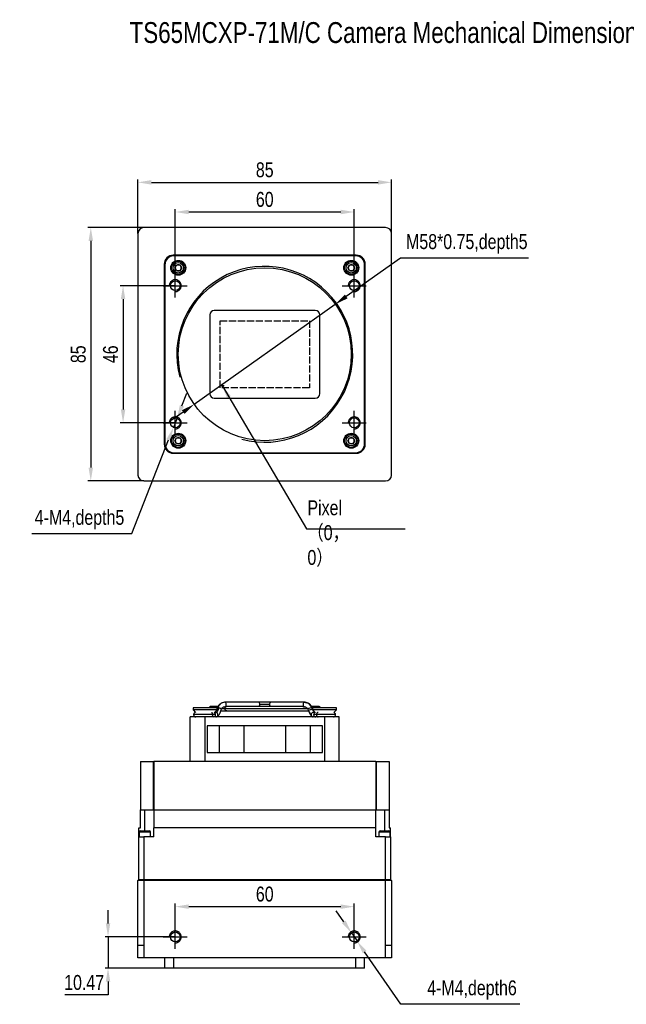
# Model space of a CAD drawing. Header units: millimetres. Extents: x 0 to 15596, y -856 to 0.
# Tile 1 of 8: x 15131 to 15334, y -856 to -526. Entities that reach past the tile are written whole.
import ezdxf

# ---------------------------------------------------------------- set-up
doc = ezdxf.new("R2010")
doc.units = ezdxf.units.MM
for name, pattern in [('ACAD_ISO02W100', [15, 12, -3]), ('CENTER', [50.8, 31.75, -6.35, 6.35, -6.35]), ('CENTER2', [28.575, 19.05, -3.175, 3.175, -3.175])]:
    doc.linetypes.add(name, pattern=pattern)
doc.layers.get('0').update_dxf_attribs({"lineweight": 15})
for name, color, linetype, lineweight in [('粗实线', 7, 'Continuous', 50), ('细实线', 3, 'Continuous', 25), ('细点画线', 1, 'CENTER2', 25), ('细虚线', 2, 'ACAD_ISO02W100', 25)]:
    doc.layers.add(name, color=color, linetype=linetype, lineweight=lineweight)
doc.styles.add('iTek', font='txt', dxfattribs={"width": 0.8, "height": 5})
doc.dimstyles.new('iTek', dxfattribs={"dimscale": 0, "dimtxt": 5, "dimasz": 4.5, "dimexe": 1, "dimexo": 0, "dimgap": 1.5, "dimtad": 1, "dimtoh": 1, "dimdsep": 46, "dimtxsty": 'iTek', "dimcen": 4, "dimclrd": 256, "dimclre": 256, "dimclrt": 256, "dimazin": 2, "dimtfac": 1, "dimtmove": 0, "dimatfit": 3, "dimfxl": 1, "dimlwd": -1, "dimlwe": -1, "dimarcsym": 0})

# ---------------------------------------------------------------- blocks, each defined once
blk = doc.blocks.new('*D386')
at = {"layer": 'Defpoints', "color": 0}
for p in [(15255.19, -580.09), (15170.19, -597.24), (15255.19, -597.24)]:
    blk.add_point(p, dxfattribs=at)
at = {"layer": '细实线'}
for p, q in [((15170.19, -597.24), (15170.19, -579.09)), ((15174.69, -580.09), (15250.69, -580.09)), ((15255.19, -597.24), (15255.19, -579.09))]:
    blk.add_line(p, q, dxfattribs=at)
for points in [[(15174.69, -579.34), (15174.69, -580.84), (15170.19, -580.09)], [(15250.69, -579.34), (15250.69, -580.84), (15255.19, -580.09)]]:
    blk.add_solid(points, dxfattribs=at)
at = {"layer": '细实线', "insert": (15212.69, -575.9), "char_height": 5, "attachment_point": 5, "style": 'iTek'}
blk.add_mtext('85', dxfattribs=at)
blk = doc.blocks.new('*D387')
at = {"layer": 'Defpoints', "color": 0}
for p in [(15172.19, -595.24), (15154.37, -680.24), (15172.19, -680.24)]:
    blk.add_point(p, dxfattribs=at)
at = {"layer": '细实线'}
for p, q in [((15172.19, -595.24), (15153.37, -595.24)), ((15154.37, -599.74), (15154.37, -675.74)), ((15172.19, -680.24), (15153.37, -680.24))]:
    blk.add_line(p, q, dxfattribs=at)
for points in [[(15153.62, -599.74), (15155.12, -599.74), (15154.37, -595.24)], [(15153.62, -675.74), (15155.12, -675.74), (15154.37, -680.24)]]:
    blk.add_solid(points, dxfattribs=at)
at = {"layer": '细实线', "insert": (15150.18, -637.74), "char_height": 5, "attachment_point": 5, "rotation": 90, "style": 'iTek'}
blk.add_mtext('85', dxfattribs=at)
blk = doc.blocks.new('*D389')
at = {"layer": 'Defpoints', "color": 0}
for p in [(15242.69, -590.03), (15182.69, -614.74), (15242.69, -614.74)]:
    blk.add_point(p, dxfattribs=at)
at = {"layer": '细实线'}
for p, q in [((15182.69, -614.74), (15182.69, -589.03)), ((15187.19, -590.03), (15238.19, -590.03)), ((15242.69, -614.74), (15242.69, -589.03))]:
    blk.add_line(p, q, dxfattribs=at)
for points in [[(15187.19, -589.28), (15187.19, -590.78), (15182.69, -590.03)], [(15238.19, -589.28), (15238.19, -590.78), (15242.69, -590.03)]]:
    blk.add_solid(points, dxfattribs=at)
at = {"layer": '细实线', "insert": (15212.69, -585.83), "char_height": 5, "attachment_point": 5, "style": 'iTek'}
blk.add_mtext('60', dxfattribs=at)
blk = doc.blocks.new('*D390')
at = {"layer": 'Defpoints', "color": 0}
for p in [(15182.69, -614.74), (15165.19, -660.74), (15182.69, -660.74)]:
    blk.add_point(p, dxfattribs=at)
at = {"layer": '细实线'}
for p, q in [((15182.69, -614.74), (15164.19, -614.74)), ((15165.19, -619.24), (15165.19, -656.24)), ((15182.69, -660.74), (15164.19, -660.74))]:
    blk.add_line(p, q, dxfattribs=at)
for points in [[(15164.44, -619.24), (15165.94, -619.24), (15165.19, -614.74)], [(15164.44, -656.24), (15165.94, -656.24), (15165.19, -660.74)]]:
    blk.add_solid(points, dxfattribs=at)
at = {"layer": '细实线', "insert": (15161, -637.74), "char_height": 5, "attachment_point": 5, "rotation": 90, "style": 'iTek'}
blk.add_mtext('46', dxfattribs=at)
blk = doc.blocks.new('*D388')
at = {"layer": 'Defpoints', "color": 0}
for p in [(15236.35, -620.98), (15189.03, -654.51)]:
    blk.add_point(p, dxfattribs=at)
at = {"layer": '细实线'}
for p, q in [((15258.23, -605.48), (15240.02, -618.38)), ((15301.13, -605.48), (15258.23, -605.48)), ((15189.03, -654.51), (15236.35, -620.98)), ((15185.35, -657.11), (15181.68, -659.71))]:
    blk.add_line(p, q, dxfattribs=at)
for points in [[(15239.59, -617.76), (15240.46, -618.99), (15236.35, -620.98)], [(15184.92, -656.5), (15185.79, -657.72), (15189.03, -654.51)]]:
    blk.add_solid(points, dxfattribs=at)
at = {"layer": '细实线', "insert": (15280.43, -600.71), "char_height": 5, "attachment_point": 5, "style": 'iTek'}
blk.add_mtext('M58*0.75,depth5', dxfattribs=at)
blk = doc.blocks.new('*D399')
at = {"layer": 'Defpoints', "color": 0}
for p in [(15242.69, -822.99), (15182.69, -833.14), (15242.69, -833.14)]:
    blk.add_point(p, dxfattribs=at)
at = {"layer": '细实线'}
for p, q in [((15182.69, -833.14), (15182.69, -821.99)), ((15242.69, -833.14), (15242.69, -821.99)), ((15187.19, -822.99), (15238.19, -822.99))]:
    blk.add_line(p, q, dxfattribs=at)
for points in [[(15187.19, -822.24), (15187.19, -823.74), (15182.69, -822.99)], [(15238.19, -822.24), (15238.19, -823.74), (15242.69, -822.99)]]:
    blk.add_solid(points, dxfattribs=at)
at = {"layer": '细实线', "insert": (15212.69, -818.8), "char_height": 5, "attachment_point": 5, "style": 'iTek'}
blk.add_mtext('60', dxfattribs=at)
blk = doc.blocks.new('*D398')
at = {"layer": 'Defpoints', "color": 0}
for p in [(15182.69, -833.14), (15160.15, -843.61), (15179.19, -843.61)]:
    blk.add_point(p, dxfattribs=at)
at = {"layer": '细实线'}
for p, q in [((15160.15, -828.64), (15160.15, -824.14)), ((15182.69, -833.14), (15159.15, -833.14)), ((15160.15, -833.14), (15160.15, -843.61)), ((15179.19, -843.61), (15159.15, -843.61)), ((15160.15, -848.11), (15160.15, -852.61)), ((15160.15, -852.61), (15145.63, -852.61))]:
    blk.add_line(p, q, dxfattribs=at)
for points in [[(15159.4, -828.64), (15160.9, -828.64), (15160.15, -833.14)], [(15159.4, -848.11), (15160.9, -848.11), (15160.15, -843.61)]]:
    blk.add_solid(points, dxfattribs=at)
at = {"layer": '细实线', "insert": (15152.14, -848.44), "char_height": 5, "attachment_point": 5, "style": 'iTek'}
blk.add_mtext('10.47', dxfattribs=at)
blk = doc.blocks.new('*D400')
at = {"layer": 'Defpoints', "color": 0, "linetype": 'CENTER'}
for p in [(15241.75, -831.78), (15243.63, -834.5)]:
    blk.add_point(p, dxfattribs=at)
at = {"layer": '细实线'}
for p, q in [((15239.2, -828.08), (15236.64, -824.38)), ((15241.75, -831.78), (15243.63, -834.5)), ((15258.28, -855.74), (15246.18, -838.2)), ((15298.16, -855.74), (15258.28, -855.74))]:
    blk.add_line(p, q, dxfattribs=at)
at = {"layer": '细实线', "linetype": 'CENTER'}
for points in [[(15239.81, -827.65), (15238.58, -828.51), (15241.75, -831.78)], [(15246.8, -837.78), (15245.56, -838.63), (15243.63, -834.5)]]:
    blk.add_solid(points, dxfattribs=at)
at = {"layer": '细实线', "linetype": 'CENTER', "insert": (15282.17, -850.97), "char_height": 5, "attachment_point": 5, "style": 'iTek'}
blk.add_mtext('4-M4,depth6', dxfattribs=at)
blk = doc.blocks.new('*D432')
at = {"layer": 'Defpoints', "color": 0, "linetype": 'CENTER'}
for p in [(15183.29, -659.21), (15182.08, -662.28)]:
    blk.add_point(p, dxfattribs=at)
at = {"layer": '细实线'}
for p, q in [((15184.94, -655.02), (15186.59, -650.83)), ((15183.29, -659.21), (15182.08, -662.28)), ((15168.08, -697.9), (15180.44, -666.47)), ((15134.6, -697.9), (15168.08, -697.9))]:
    blk.add_line(p, q, dxfattribs=at)
at = {"layer": '细实线', "linetype": 'CENTER'}
for points in [[(15184.24, -654.74), (15185.64, -655.29), (15183.29, -659.21)], [(15179.74, -666.19), (15181.14, -666.74), (15182.08, -662.28)]]:
    blk.add_solid(points, dxfattribs=at)
at = {"layer": '细实线', "linetype": 'CENTER', "insert": (15150.59, -693.19), "char_height": 5, "attachment_point": 5, "style": 'iTek'}
blk.add_mtext('4-M4,depth5', dxfattribs=at)

msp = doc.modelspace()

# ---------------------------------------------------------------- linework, layer by layer
at = {"lineweight": 30}
for centre in [(15182.689, -614.742), (15242.689, -614.742), (15242.689, -614.742), (15182.689, -660.742), (15182.689, -660.742), (15242.689, -660.742), (15242.689, -660.742), (15182.689, -833.142), (15182.689, -833.142), (15182.689, -833.142), (15242.689, -833.142), (15242.689, -833.142), (15242.689, -833.142)]:
    msp.add_circle(centre, 1.65, dxfattribs=at)
at = {"linetype": 'Continuous', "lineweight": 30}
for centre in [(15182.689, -614.742), (15182.689, -614.742), (15242.689, -614.742), (15242.689, -614.742), (15182.689, -660.742), (15182.689, -660.742), (15242.689, -660.742), (15242.689, -660.742), (15182.689, -833.142), (15182.689, -833.142), (15242.689, -833.142), (15242.689, -833.142)]:
    msp.add_circle(centre, 1.65, dxfattribs=at)
at = {"color": 7, "linetype": 'Continuous', "lineweight": 30}
for centre in [(15182.689, -614.742), (15182.689, -614.742), (15242.689, -614.742), (15242.689, -614.742), (15182.689, -660.742), (15182.689, -660.742), (15242.689, -660.742), (15242.689, -660.742), (15182.689, -833.142), (15182.689, -833.142), (15242.689, -833.142), (15242.689, -833.142)]:
    msp.add_circle(centre, 1.65, dxfattribs=at)
at = {"layer": '粗实线', "lineweight": 30}
for p, q in [((15170.189, -597.242), (15170.189, -678.242)), ((15253.189, -595.242), (15172.189, -595.242)), ((15255.189, -678.242), (15255.189, -597.242)), ((15178.989, -607.542), (15178.989, -667.942)), ((15243.389, -604.542), (15181.989, -604.542)), ((15243.189, -604.742), (15182.189, -604.742)), ((15246.389, -667.942), (15246.389, -607.542)), ((15179.189, -607.742), (15179.189, -667.742)), ((15182.534, -608.742), (15183.111, -607.742)), ((15183.111, -609.742), (15182.534, -608.742)), ((15183.111, -607.742), (15184.266, -607.742)), ((15184.266, -609.742), (15183.111, -609.742)), ((15184.266, -607.742), (15184.843, -608.742)), ((15184.843, -608.742), (15184.266, -609.742)), ((15240.534, -608.735), (15241.118, -607.738)), ((15241.105, -609.738), (15240.534, -608.735)), ((15242.26, -609.746), (15241.105, -609.738)), ((15241.118, -607.738), (15242.272, -607.746)), ((15242.843, -608.749), (15242.26, -609.746)), ((15242.272, -607.746), (15242.843, -608.749)), ((15246.189, -667.742), (15246.189, -607.742)), ((15229.639, -623.042), (15195.739, -623.042)), ((15194.239, -624.542), (15194.239, -650.942)), ((15231.139, -650.942), (15231.139, -624.542)), ((15195.739, -652.442), (15229.639, -652.442)), ((15182.534, -666.742), (15183.111, -665.742)), ((15183.111, -667.742), (15182.534, -666.742)), ((15183.111, -665.742), (15184.266, -665.742)), ((15184.266, -665.742), (15184.843, -666.742)), ((15184.843, -666.742), (15184.266, -667.742)), ((15240.534, -666.742), (15241.111, -665.742)), ((15241.111, -667.742), (15240.534, -666.742)), ((15241.111, -665.742), (15242.266, -665.742)), ((15242.266, -665.742), (15242.843, -666.742)), ((15242.843, -666.742), (15242.266, -667.742)), ((15184.266, -667.742), (15183.111, -667.742)), ((15242.266, -667.742), (15241.111, -667.742)), ((15181.989, -670.942), (15243.389, -670.942)), ((15182.189, -670.742), (15243.189, -670.742)), ((15172.189, -680.242), (15253.189, -680.242)), ((15196.981, -755.842), (15194.689, -755.842)), ((15210.562, -754.442), (15199.242, -754.442)), ((15199.242, -755.942), (15199.662, -755.942)), ((15225.121, -755.842), (15200.189, -755.842)), ((15210.573, -754.442), (15210.562, -754.442)), ((15214.273, -755.192), (15211.091, -755.192)), ((15226.064, -754.442), (15214.804, -754.442)), ((15225.647, -755.942), (15226.064, -755.942)), ((15226.442, -754.481), (15225.966, -754.455)), ((15226.135, -754.442), (15226.064, -754.442)), ((15226.46, -754.515), (15226.233, -754.455)), ((15187.689, -774.342), (15187.689, -759.342)), ((15192.689, -759.342), (15187.689, -759.342)), ((15188.669, -756.342), (15188.669, -757.022)), ((15189.323, -756.342), (15188.669, -756.342)), ((15188.669, -757.022), (15189.505, -757.858)), ((15189.323, -757.022), (15188.669, -757.022)), ((15195.23, -758.592), (15188.836, -758.592)), ((15196.709, -756.342), (15189.323, -756.342)), ((15196.709, -757.022), (15189.323, -757.022)), ((15192.689, -774.342), (15192.689, -759.342)), ((15232.689, -759.342), (15192.689, -759.342)), ((15195.869, -757.862), (15196.709, -757.022)), ((15196.277, -757.842), (15195.889, -757.842)), ((15196.277, -757.842), (15196.419, -757.857)), ((15196.334, -759.34), (15196.277, -759.342)), ((15196.709, -757.022), (15196.709, -756.342)), ((15197.845, -757.585), (15197.953, -757.347)), ((15197.945, -757.348), (15197.877, -757.496)), ((15197.906, -757.342), (15199.928, -757.342)), ((15198.272, -756.592), (15199.395, -756.592)), ((15199.395, -756.592), (15227.013, -756.592)), ((15199.928, -757.342), (15227.357, -757.342)), ((15228.617, -756.404), (15228.591, -756.358)), ((15228.591, -756.358), (15228.647, -756.482)), ((15228.669, -756.517), (15228.617, -756.406)), ((15228.669, -756.342), (15228.669, -757.022)), ((15229.323, -756.342), (15228.669, -756.342)), ((15228.669, -757.022), (15229.491, -757.845)), ((15229.323, -757.022), (15228.669, -757.022)), ((15229.489, -757.842), (15228.967, -757.842)), ((15236.709, -756.342), (15229.323, -756.342)), ((15236.709, -757.022), (15229.323, -757.022)), ((15236.436, -758.592), (15230.027, -758.592)), ((15232.689, -759.342), (15232.689, -774.342)), ((15237.689, -759.342), (15232.689, -759.342)), ((15235.854, -757.876), (15236.709, -757.022)), ((15236.709, -757.022), (15236.709, -756.342)), ((15237.689, -774.342), (15237.689, -759.342)), ((15193.345, -762.342), (15193.345, -771.342)), ((15232.032, -762.342), (15193.345, -762.342)), ((15197.423, -762.342), (15197.423, -771.342)), ((15205.738, -771.342), (15205.738, -762.342)), ((15219.639, -762.342), (15219.639, -771.342)), ((15227.954, -762.342), (15227.954, -771.342)), ((15232.032, -771.342), (15232.032, -762.342)), ((15193.345, -771.342), (15232.032, -771.342)), ((15170.989, -774.342), (15175.38, -774.342)), ((15170.989, -774.342), (15170.989, -790.542)), ((15175.38, -790.542), (15175.38, -774.342)), ((15175.38, -774.342), (15175.489, -774.342)), ((15249.889, -774.342), (15175.489, -774.342)), ((15175.489, -774.342), (15175.489, -790.542)), ((15249.889, -774.342), (15249.889, -790.542)), ((15249.889, -774.342), (15249.997, -774.342)), ((15249.997, -774.342), (15249.997, -790.542)), ((15249.997, -774.342), (15254.389, -774.342)), ((15254.389, -774.342), (15254.389, -790.542)), ((15170.989, -796.542), (15170.989, -790.542)), ((15170.989, -790.542), (15172.489, -790.542)), ((15172.489, -790.542), (15175.38, -790.542)), ((15172.489, -797.542), (15172.489, -790.542)), ((15175.489, -790.542), (15249.889, -790.542)), ((15175.489, -790.542), (15175.489, -796.542)), ((15249.889, -796.542), (15249.889, -790.542)), ((15249.997, -790.542), (15252.889, -790.542)), ((15252.889, -790.542), (15254.389, -790.542)), ((15252.889, -790.542), (15252.889, -797.542)), ((15254.389, -790.542), (15254.389, -796.542)), ((15170.489, -796.542), (15170.989, -796.542)), ((15170.489, -799.542), (15170.489, -796.542)), ((15170.589, -798.042), (15170.589, -799.542)), ((15174.389, -798.042), (15170.589, -798.042)), ((15171.089, -797.542), (15173.889, -797.542)), ((15174.389, -799.542), (15174.389, -798.042)), ((15175.489, -799.542), (15175.489, -796.542)), ((15249.889, -796.542), (15175.489, -796.542)), ((15249.889, -799.542), (15249.889, -796.542)), ((15250.989, -798.042), (15250.989, -799.542)), ((15254.789, -798.042), (15250.989, -798.042)), ((15251.489, -797.542), (15254.289, -797.542)), ((15254.389, -796.542), (15254.889, -796.542)), ((15254.789, -799.542), (15254.789, -798.042)), ((15254.889, -799.542), (15254.889, -796.542)), ((15170.489, -813.942), (15170.489, -799.542)), ((15170.489, -799.542), (15172.189, -799.542)), ((15172.189, -799.542), (15172.189, -813.942)), ((15175.489, -799.542), (15172.189, -799.542)), ((15253.189, -799.542), (15249.889, -799.542)), ((15253.189, -813.942), (15253.189, -799.542)), ((15253.189, -799.542), (15254.889, -799.542)), ((15254.889, -799.542), (15254.889, -813.942)), ((15170.489, -813.942), (15170.189, -814.242)), ((15172.189, -814.242), (15170.189, -814.242)), ((15170.189, -835.942), (15170.189, -814.242)), ((15170.489, -813.942), (15172.189, -813.942)), ((15172.189, -813.942), (15253.189, -813.942)), ((15172.189, -813.942), (15172.189, -814.242)), ((15172.189, -814.242), (15172.189, -835.942)), ((15253.189, -814.242), (15172.189, -814.242)), ((15253.189, -813.942), (15254.889, -813.942)), ((15253.189, -813.942), (15253.189, -814.242)), ((15255.189, -814.242), (15253.189, -814.242)), ((15253.189, -835.942), (15253.189, -814.242)), ((15254.889, -813.942), (15255.189, -814.242)), ((15255.189, -814.242), (15255.189, -835.942)), ((15170.189, -835.942), (15172.189, -835.942)), ((15170.189, -840.142), (15170.189, -835.942)), ((15172.189, -835.942), (15172.189, -840.142)), ((15253.189, -835.942), (15255.189, -835.942)), ((15253.189, -840.142), (15253.189, -835.942)), ((15255.189, -835.942), (15255.189, -840.142)), ((15172.189, -840.142), (15170.189, -840.142)), ((15253.189, -840.142), (15172.189, -840.142)), ((15179.189, -843.612), (15179.189, -840.142)), ((15182.189, -843.612), (15182.189, -840.142)), ((15243.189, -843.612), (15243.189, -840.142)), ((15246.189, -843.612), (15246.189, -840.142)), ((15255.189, -840.142), (15253.189, -840.142)), ((15182.189, -843.612), (15179.189, -843.612)), ((15243.189, -843.612), (15182.189, -843.612)), ((15246.189, -843.612), (15243.189, -843.612))]:
    msp.add_line(p, q, dxfattribs=at)
at = {"layer": '粗实线', "lineweight": 30, "flags": 128}
for points in [[(15199.242, -755.942), (15199.444, -755.885), (15199.616, -755.723), (15199.731, -755.479), (15199.771, -755.192), (15199.731, -754.905), (15199.616, -754.662), (15199.444, -754.499), (15199.242, -754.442)], [(15226.064, -754.442), (15225.861, -754.499), (15225.688, -754.662), (15225.573, -754.905), (15225.533, -755.192), (15225.573, -755.479), (15225.688, -755.723), (15225.861, -755.885), (15226.064, -755.942)], [(15226.135, -754.442), (15226.337, -754.499), (15226.378, -754.526)], [(15227.42, -757.35), (15227.372, -757.338), (15227.306, -757.278), (15227.35, -757.188), (15227.498, -757.081), (15227.726, -756.975), (15228.001, -756.885), (15228.28, -756.825), (15228.521, -756.804)]]:
    msp.add_lwpolyline(points, dxfattribs=at)
at = {"layer": '粗实线', "lineweight": 30}
for centre, radius in [((15183.689, -608.742), 2.5), ((15183.689, -608.742), 2.25), ((15183.689, -608.742), 1.75), ((15241.689, -608.742), 2.5), ((15241.689, -608.742), 2.25), ((15241.689, -608.742), 1.75), ((15212.689, -637.742), 29), ((15182.689, -614.742), 1.65), ((15242.689, -614.742), 1.65), ((15182.689, -660.742), 1.65), ((15242.689, -660.742), 1.65), ((15183.689, -666.742), 2.5), ((15183.689, -666.742), 2.25), ((15183.689, -666.742), 1.75), ((15241.689, -666.742), 2.5), ((15241.689, -666.742), 2.25), ((15241.689, -666.742), 1.75), ((15182.689, -833.142), 1.65), ((15242.689, -833.142), 1.65)]:
    msp.add_circle(centre, radius, dxfattribs=at)
for centre, radius, start, end in [((15172.189, -597.242), 2, 90, 180), ((15253.189, -597.242), 2, 0, 90), ((15181.989, -607.542), 3, 90, 180), ((15182.189, -607.742), 3, 90, 180), ((15243.189, -607.742), 3, 0, 90), ((15243.389, -607.542), 3, 0, 90), ((15183.689, -608.742), 1, 150, 210), ((15183.689, -608.742), 1, 90, 150), ((15183.689, -608.742), 1, 210, 270), ((15183.689, -608.742), 1, 30, 90), ((15183.689, -608.742), 1, 270, 330), ((15183.689, -608.742), 1, 330, 30), ((15241.689, -608.742), 1, 149.63722, 209.63722), ((15241.689, -608.742), 1, 209.63722, 269.63722), ((15241.689, -608.742), 1, 89.63722, 149.63722), ((15241.689, -608.742), 1, 269.63722, 329.63722), ((15241.689, -608.742), 1, 29.63722, 89.63722), ((15241.689, -608.742), 1, 329.63722, 29.63722), ((15195.739, -624.542), 1.5, 90, 180), ((15229.639, -624.542), 1.5, 0, 90), ((15195.739, -650.942), 1.5, 180, 270), ((15229.639, -650.942), 1.5, 270, 0), ((15183.689, -666.742), 1, 150, 210), ((15183.689, -666.742), 1, 90, 150), ((15183.689, -666.742), 1, 30, 90), ((15183.689, -666.742), 1, 330, 30), ((15241.689, -666.742), 1, 150, 210), ((15241.689, -666.742), 1, 90, 150), ((15241.689, -666.742), 1, 30, 90), ((15241.689, -666.742), 1, 330, 30), ((15181.989, -667.942), 3, 180, 270), ((15182.189, -667.742), 3, 180, 270), ((15183.689, -666.742), 1, 210, 270), ((15183.689, -666.742), 1, 270, 330), ((15241.689, -666.742), 1, 210, 270), ((15241.689, -666.742), 1, 270, 330), ((15243.189, -667.742), 3, 270, 0), ((15243.389, -667.942), 3, 270, 0), ((15172.189, -678.242), 2, 180, 270), ((15253.189, -678.242), 2, 270, 0), ((15210.428, -755.098), 0.669, 351.9045, 78.48159), ((15210.261, -755.233), 0.83, 312.81516, 2.81592), ((15214.936, -755.099), 0.67, 101.32583, 188.00357), ((15215.1, -755.233), 0.829, 177.20691, 227.3733), ((15195.468, -758.605), 0.737, 271.49937, 0.99005), ((15195.46, -758.583), 0.745, 359.26021, 68.9492), ((15196.253, -758.591), 0.753, 276.18411, 77.28315), ((15196.405, -758.621), 0.722, 270.41956, 329.48985), ((15196.983, -757.19), 0.878, 71.33373, 108.19508), ((15197.231, -757.488), 1.131, 37.66991, 88.31817), ((15228.234, -757.76), 1.447, 75.74278, 137.41247), ((15228.98, -758.58), 0.738, 90.98931, 180.95616), ((15228.98, -758.604), 0.738, 179.04356, 269.01069), ((15229.803, -758.582), 0.742, 102.90421, 180.81316), ((15229.795, -758.609), 0.734, 178.72063, 269.35348), ((15171.089, -798.042), 0.5, 90, 180), ((15173.889, -798.042), 0.5, 0, 90), ((15251.489, -798.042), 0.5, 90, 180), ((15254.289, -798.042), 0.5, 0, 90)]:
    msp.add_arc(centre, radius, start, end, dxfattribs=at)
for points, knots in [([(15194.689, -755.842), (15194.589, -755.854), (15194.382, -755.879), (15194.117, -756.065), (15194.03, -756.253), (15193.988, -756.342)], [0, 0, 0, 0, 0.3252489, 0.6810909, 1, 1, 1, 1]), ([(15198.863, -754.481), (15198.567, -754.566), (15197.99, -754.734), (15197.309, -755.361), (15196.901, -755.927), (15196.77, -756.287), (15196.743, -756.361)], [0, 0, 0, 0, 0.3308318, 0.6439318, 0.9262234, 1, 1, 1, 1]), ([(15199.242, -754.442), (15198.984, -754.473), (15198.456, -754.536), (15197.73, -755.045), (15197.125, -755.808), (15196.888, -756.477), (15196.772, -756.804)], [0, 0, 0, 0, 0.2443718, 0.5000002, 0.7556284, 1, 1, 1, 1]), ([(15197.988, -757.285), (15198.044, -757.12), (15198.167, -756.758), (15198.472, -756.311), (15198.88, -755.975), (15199.184, -755.945), (15199.34, -755.929)], [0, 0, 0, 0, 0.2044177, 0.4459373, 0.716138, 1, 1, 1, 1]), ([(15199.395, -756.592), (15199.402, -756.504), (15199.416, -756.321), (15199.516, -756.088), (15199.617, -755.987), (15199.662, -755.942)], [0, 0, 0, 0, 0.3384107, 0.7010639, 1, 1, 1, 1]), ([(15200.239, -755.848), (15200.222, -755.845), (15200.18, -755.839), (15200.084, -755.852), (15199.966, -755.881), (15199.845, -755.915), (15199.74, -755.938), (15199.686, -755.941), (15199.662, -755.942)], [0, 0, 0, 0, 0.12863184, 0.31223886, 0.49838042, 0.6812966, 0.86072757, 1, 1, 1, 1]), ([(15214.804, -754.442), (15214.51, -754.442), (15214.057, -754.442), (15213.299, -754.442), (15212.685, -754.442), (15212.072, -754.442), (15211.313, -754.442), (15210.857, -754.442), (15210.562, -754.442)], [0, 0, 0, 0, 0.2394569, 0.3683607, 0.5, 0.6316394, 0.7605432, 1, 1, 1, 1]), ([(15225.647, -755.942), (15225.615, -755.94), (15225.552, -755.936), (15225.435, -755.907), (15225.316, -755.874), (15225.203, -755.848), (15225.117, -755.838), (15225.084, -755.846), (15225.073, -755.848)], [0, 0, 0, 0, 0.1818948, 0.3638508, 0.5442013, 0.7245886, 0.9088425, 1, 1, 1, 1]), ([(15225.966, -755.929), (15226.118, -755.944), (15226.417, -755.973), (15226.821, -756.304), (15227.127, -756.75), (15227.251, -757.116), (15227.308, -757.284)], [0, 0, 0, 0, 0.2804642, 0.5493736, 0.7920997, 1, 1, 1, 1]), ([(15226.402, -754.512), (15226.544, -754.533), (15226.954, -754.592), (15227.568, -755.051), (15228.17, -755.807), (15228.406, -756.476), (15228.521, -756.804)], [0, 0, 0, 0, 0.1520734, 0.4389262, 0.725779, 1, 1, 1, 1]), ([(15228.538, -756.323), (15228.515, -756.258), (15228.386, -755.906), (15227.981, -755.351), (15227.303, -754.73), (15226.733, -754.565), (15226.442, -754.481)], [0, 0, 0, 0, 0.0656305, 0.3533894, 0.6692299, 1, 1, 1, 1]), ([(15228.352, -755.842), (15228.243, -755.667), (15227.94, -755.18), (15227.353, -754.703), (15226.867, -754.609), (15226.689, -754.574)], [0, 0, 0, 0, 0.2618904, 0.7288707, 1, 1, 1, 1]), ([(15231.389, -756.342), (15231.347, -756.253), (15231.259, -756.064), (15231.002, -755.88), (15230.138, -755.776), (15230.862, -755.87), (15230.324, -755.835), (15229.991, -755.844), (15229.399, -755.842), (15228.827, -755.842), (15228.433, -755.842), (15228.319, -755.842)], [0, 0, 0, 0, 0.0284112, 0.0601127, 0.0890887, 0.2575163, 0.4259439, 0.5943715, 0.762799, 0.9312267, 1, 1, 1, 1]), ([(15189.505, -757.858), (15189.433, -757.868), (15189.253, -757.891), (15189.013, -758.075), (15188.844, -758.356), (15188.841, -758.567), (15188.839, -758.667)], [0, 0, 0, 0, 0.1848164, 0.4645612, 0.7443047, 1, 1, 1, 1]), ([(15188.839, -758.517), (15188.841, -758.618), (15188.844, -758.828), (15189.013, -759.11), (15189.277, -759.306), (15189.486, -759.33), (15189.586, -759.342)], [0, 0, 0, 0, 0.2387722, 0.500001, 0.7612293, 1, 1, 1, 1]), ([(15195.23, -758.592), (15195.224, -758.681), (15195.21, -758.864), (15195.097, -759.122), (15194.92, -759.292), (15194.764, -759.362), (15194.689, -759.339), (15194.683, -759.337)], [0, 0, 0, 0, 0.2212538, 0.4583569, 0.7299407, 0.9781751, 1, 1, 1, 1]), ([(15194.868, -757.89), (15194.881, -757.893), (15194.969, -757.915), (15195.096, -758.071), (15195.21, -758.318), (15195.224, -758.503), (15195.23, -758.592)], [0, 0, 0, 0, 0.0602265, 0.409884, 0.7151431, 1, 1, 1, 1]), ([(15196.205, -758.592), (15196.082, -758.592), (15195.862, -758.592), (15195.423, -758.592), (15195.23, -758.592)], [0, 0, 0, 0, 0.5600006, 1, 1, 1, 1]), ([(15196.329, -757.402), (15196.317, -757.43), (15196.268, -757.548), (15196.184, -757.729), (15196.1, -757.844), (15196.138, -757.843), (15196.139, -757.843)], [0, 0, 0, 0, 0.0972769, 0.4170787, 0.9751798, 1, 1, 1, 1]), ([(15196.333, -759.34), (15196.485, -759.308), (15196.832, -759.235), (15197.279, -758.772), (15197.686, -758.101), (15197.888, -757.485), (15197.969, -757.238)], [0, 0, 0, 0, 0.2070498, 0.4729206, 0.7884928, 1, 1, 1, 1]), ([(15197.264, -756.358), (15197.2, -756.563), (15197.07, -756.984), (15196.841, -757.47), (15196.612, -757.797), (15196.482, -757.837), (15196.419, -757.857)], [0, 0, 0, 0, 0.24385269, 0.49999988, 0.75614756, 1, 1, 1, 1]), ([(15199.963, -757.332), (15199.951, -757.336), (15199.871, -757.362), (15199.708, -757.293), (15199.529, -757.121), (15199.415, -756.864), (15199.402, -756.681), (15199.395, -756.592)], [0, 0, 0, 0, 0.0427317, 0.2856598, 0.5514405, 0.7834745, 1, 1, 1, 1]), ([(15227.354, -757.191), (15227.432, -757.398), (15227.63, -757.921), (15228.047, -758.29), (15228.3, -758.513)], [0, 0, 0, 0, 0.3958688, 1, 1, 1, 1]), ([(15227.501, -757.518), (15227.538, -757.628), (15227.691, -758.085), (15227.973, -758.615), (15228.255, -758.879), (15228.358, -758.974)], [0, 0, 0, 0, 0.1677413, 0.6971124, 1, 1, 1, 1]), ([(15227.644, -757.81), (15227.645, -757.812), (15227.779, -758.107), (15228.04, -758.31), (15228.3, -758.511)], [0, 0, 0, 0, 0.0068642, 1, 1, 1, 1]), ([(15230.027, -758.592), (15229.787, -758.592), (15229.357, -758.592), (15229.152, -758.592), (15229.061, -758.592)], [0, 0, 0, 0, 0.5599998, 1, 1, 1, 1]), ([(15230.576, -757.847), (15230.57, -757.845), (15230.496, -757.823), (15230.339, -757.893), (15230.161, -758.063), (15230.047, -758.32), (15230.034, -758.504), (15230.027, -758.592)], [0, 0, 0, 0, 0.0198919, 0.2686171, 0.5407383, 0.7783088, 1, 1, 1, 1]), ([(15230.027, -758.592), (15230.034, -758.681), (15230.047, -758.864), (15230.161, -759.122), (15230.339, -759.291), (15230.493, -759.362), (15230.564, -759.341), (15230.566, -759.34)], [0, 0, 0, 0, 0.22417326, 0.46440626, 0.73957224, 0.99108275, 1, 1, 1, 1]), ([(15235.686, -759.342), (15235.786, -759.33), (15235.995, -759.306), (15236.258, -759.11), (15236.427, -758.828), (15236.43, -758.618), (15236.432, -758.517)], [0, 0, 0, 0, 0.2387714, 0.5000002, 0.7612278, 1, 1, 1, 1]), ([(15236.432, -758.667), (15236.431, -758.566), (15236.427, -758.356), (15236.257, -758.077), (15236.046, -757.905), (15235.896, -757.882), (15235.854, -757.876)], [0, 0, 0, 0, 0.2770793, 0.5802166, 0.8833573, 1, 1, 1, 1])]:
    msp.add_open_spline(points, degree=3, knots=knots, dxfattribs=at)
at = {"layer": '细实线'}
for p, q in [((15182.689, -618.742), (15182.689, -610.742)), ((15242.689, -618.742), (15242.689, -610.742)), ((15178.689, -614.742), (15186.689, -614.742)), ((15238.689, -614.742), (15246.689, -614.742)), ((15182.689, -664.742), (15182.689, -656.742)), ((15242.689, -664.742), (15242.689, -656.742)), ((15178.689, -660.742), (15186.689, -660.742)), ((15238.689, -660.742), (15246.689, -660.742)), ((15182.689, -837.142), (15182.689, -829.142)), ((15242.689, -837.142), (15242.689, -829.142)), ((15178.689, -833.142), (15186.689, -833.142)), ((15238.689, -833.142), (15246.689, -833.142))]:
    msp.add_line(p, q, dxfattribs=at)
at = {"layer": '细实线', "color": 1, "linetype": 'CENTER'}
for p, q in [((15197.75, -648.24), (15199.063, -648.24)), ((15198.406, -647.606), (15198.406, -648.961))]:
    msp.add_line(p, q, dxfattribs=at)
at = {"layer": '细实线'}
msp.add_arc((15212.689, -637.742), 29.5, 255, 195, dxfattribs=at)
at = {"layer": '细实线', "linetype": 'CENTER'}
for centre in [(15182.689, -614.742), (15242.689, -614.742), (15182.689, -660.742), (15242.689, -660.742), (15182.689, -833.142), (15242.689, -833.142)]:
    msp.add_arc(centre, 2, 270, 180, dxfattribs=at)
at = {"layer": '细点画线'}
for p, q in [((15182.689, -618.742), (15182.689, -610.742)), ((15242.689, -618.742), (15242.689, -610.742)), ((15178.689, -614.742), (15186.689, -614.742)), ((15238.689, -614.742), (15246.689, -614.742)), ((15182.689, -664.742), (15182.689, -656.742)), ((15242.689, -664.742), (15242.689, -656.742)), ((15178.689, -660.742), (15186.689, -660.742)), ((15238.689, -660.742), (15246.689, -660.742)), ((15182.689, -837.142), (15182.689, -829.142)), ((15242.689, -837.142), (15242.689, -829.142)), ((15178.689, -833.142), (15186.689, -833.142)), ((15238.689, -833.142), (15246.689, -833.142))]:
    msp.add_line(p, q, dxfattribs=at)
at = {"layer": '细虚线', "ltscale": 0.2}
for p, q in [((15197.689, -648.992), (15197.689, -626.492)), ((15197.689, -626.492), (15212.689, -626.492)), ((15212.689, -626.492), (15227.689, -626.492)), ((15227.689, -626.492), (15227.689, -648.992)), ((15227.689, -648.992), (15197.689, -648.992))]:
    msp.add_line(p, q, dxfattribs=at)

# ---------------------------------------------------------------- texts
at = {"layer": '细实线', "color": 1, "linetype": 'CENTER', "insert": (15167.399, -526.349), "char_height": 7, "width": 245.97301, "attachment_point": 1, "style": 'iTek'}
msp.add_mtext('{\\C0;TS65MCXP-71M/C Camera Mechanical Dimensions(in mm)}', dxfattribs=at)
at = {"layer": '细实线', "color": 1, "linetype": 'CENTER', "lineweight": 30, "insert": (15227.003, -686.717), "char_height": 5, "width": 15.87985, "attachment_point": 1, "style": 'iTek'}
msp.add_mtext('Pixel{\\fSimSun|b0|i0|c134|p2;（}0{\\fSimSun|b0|i0|c134|p2;，}0{\\fSimSun|b0|i0|c134|p2;）}', dxfattribs=at)

# ---------------------------------------------------------------- dimensions: what is measured, and where the dimension line sits
at = {"layer": '细实线'}
for base, p1, p2, picture, middle in [((15255.189, -580.094), (15170.189, -597.242), (15255.189, -597.242), '*D386', (15212.689, -575.904)), ((15242.689, -590.026), (15182.689, -614.742), (15242.689, -614.742), '*D389', (15212.689, -585.83)), ((15242.689, -822.994), (15182.689, -833.142), (15242.689, -833.142), '*D399', (15212.689, -818.797))]:
    dim = msp.add_linear_dim(base=base, p1=p1, p2=p2, dimstyle='iTek', override={"dimscale": 1}, dxfattribs=at)
    dim.commit()
    dim.dimension.update_dxf_attribs({"geometry": picture, "text_midpoint": middle})
for base, p1, p2, picture, middle in [((15154.373, -680.242), (15172.189, -595.242), (15172.189, -680.242), '*D387', (15150.184, -637.742)), ((15165.194, -660.742), (15182.689, -614.742), (15182.689, -660.742), '*D390', (15160.997, -637.742)), ((15160.149, -843.612), (15182.689, -833.142), (15179.189, -843.612), '*D398', (15152.138, -848.443))]:
    dim = msp.add_linear_dim(base=base, p1=p1, p2=p2, angle=90, dimstyle='iTek', override={"dimscale": 1}, dxfattribs=at)
    dim.commit()
    dim.dimension.update_dxf_attribs({"geometry": picture, "text_midpoint": middle})
dim = msp.add_diameter_dim_2p(p1=(15189.025, -654.506), p2=(15236.352, -620.978), text='M58*0.75,depth5', dimstyle='iTek', override={"dimscale": 1}, dxfattribs=at)
dim.commit()
dim.dimension.update_dxf_attribs({"geometry": '*D388', "text_midpoint": (15280.431, -605.479), "dimtype": 163})
at = {"layer": '细实线', "color": 1, "linetype": 'CENTER'}
for p1, p2, text, picture, middle in [((15183.292, -659.206), (15182.085, -662.277), '4-M4,depth5', '*D432', (15150.59, -697.897)), ((15241.751, -831.784), (15243.626, -834.5), '4-M4,depth6', '*D400', (15282.169, -855.743))]:
    dim = msp.add_diameter_dim_2p(p1=p1, p2=p2, text=text, dimstyle='iTek', override={"dimscale": 1, "dimtxt": 5}, dxfattribs=at)
    dim.commit()
    dim.dimension.update_dxf_attribs({"geometry": picture, "text_midpoint": middle, "dimtype": 163})

# ---------------------------------------------------------------- leaders
at = {"layer": '细实线', "color": 1}
msp.add_leader([(15198.406, -648.24), (15226.682, -696.255), (15259.763, -696.255)], dimstyle='iTek', override={"dimscale": 1, "dimtad": 0}, dxfattribs=at)

doc.saveas('drawing.dxf')
